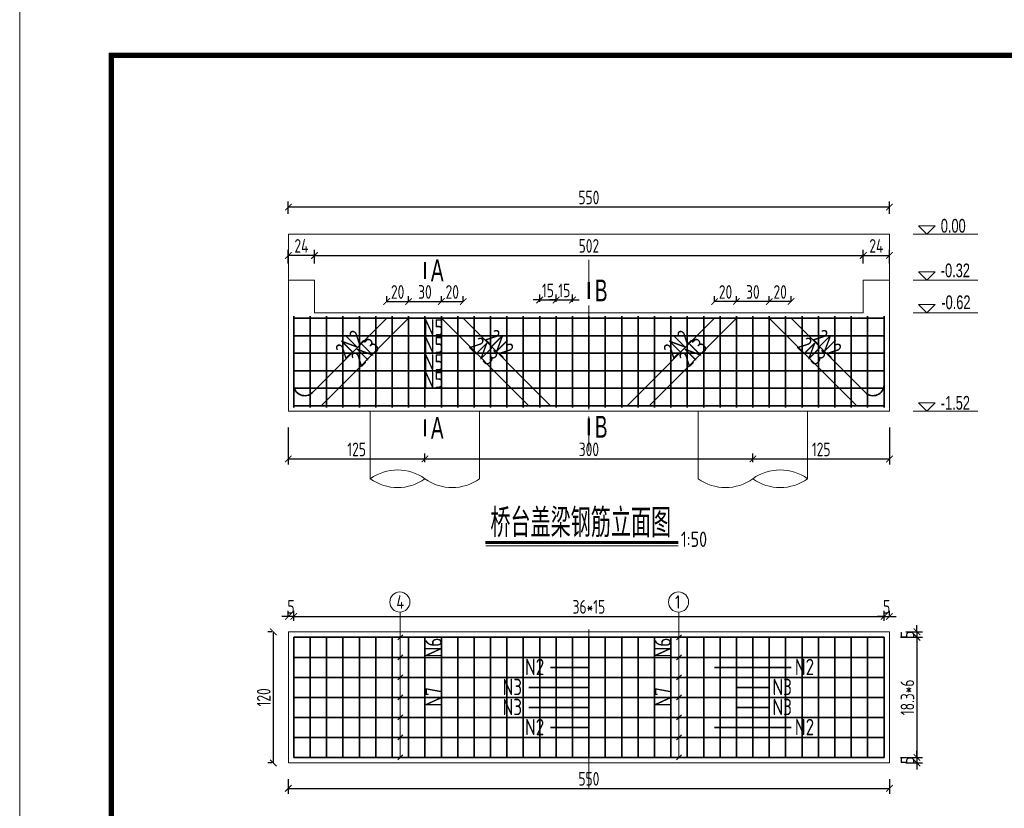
# Model space of a CAD drawing. Header units: inches. Extents: x 112594 to 193184, y 44995 to 116598.
# Tile 89 of 153: x 141724 to 143526, y 95878 to 97322. Entities that reach past the tile are written whole.
import ezdxf

# ---------------------------------------------------------------- set-up
doc = ezdxf.new("R2010")
doc.units = ezdxf.units.IN
doc.header["$MEASUREMENT"] = 0
doc.linetypes.add('CENTER', pattern=[50.8, 31.75, -6.35, 6.35, -6.35])
doc.layers.get('0').update_dxf_attribs({"lineweight": 15})
for name, color, linetype, lineweight in [('0中心线', 6, 'CENTER', 18), ('0指引线', 4, 'Continuous', 18), ('0文字', 6, 'Continuous', 18), ('0标注', 6, 'Continuous', 18), ('0细实线', 1, 'Continuous', 15), ('0钢筋', 3, 'Continuous', 35), ('BM1', 7, 'Continuous', 15)]:
    doc.layers.add(name, color=color, linetype=linetype, lineweight=lineweight)
doc.styles.add('hz-e', font='hztxt_e.shx', dxfattribs={"width": 0.75, "bigfont": 'hztxt.shx'})
doc.styles.add('HZTXT', font='tssdeng.shx', dxfattribs={"width": 0.75, "bigfont": 'hztxt.shx'})
doc.dimstyles.new('3', dxfattribs={"dimtxt": 25, "dimasz": 12, "dimexe": 10, "dimexo": 30, "dimgap": 5, "dimtad": 1, "dimdec": 0, "dimzin": 0, "dimdsep": 46, "dimtxsty": 'HZTXT', "dimblk": 'ARCHTICK', "dimcen": 0, "dimclrt": 7, "dimazin": 2, "dimtfac": 1, "dimtdec": 0, "dimtix": 1, "dimtmove": 2, "dimatfit": 3, "dimfxl": 250, "dimtolj": 1, "dimtzin": 0, "dimarcsym": 0})

# ---------------------------------------------------------------- blocks, each defined once
blk = doc.blocks.new('_ArchTick')
at = {"color": 0, "linetype": 'ByBlock', "const_width": 0.15}
blk.add_lwpolyline([(-0.5, -0.5), (0.5, 0.5)], dxfattribs=at)
blk = doc.blocks.new('*D1338')
at = {"color": 0, "lineweight": -2}
for p, q in [((142215.4, 96229.6), (142203.4, 96229.6)), ((142215.4, 96231.3), (142215.4, 96239.6)), ((142225.4, 96229.6), (142215.4, 96229.6)), ((142225.4, 96221.3), (142225.4, 96239.6)), ((142225.4, 96229.6), (142237.4, 96229.6))]:
    blk.add_line(p, q, dxfattribs=at)
at = {"color": 0, "lineweight": -2, "xscale": 12, "yscale": 12, "zscale": 12}
blk.add_blockref('_ArchTick', (142215.4, 96229.6), dxfattribs=at)
at = {"color": 0, "lineweight": -2, "xscale": 12, "yscale": 12, "zscale": 12, "rotation": 180}
blk.add_blockref('_ArchTick', (142225.4, 96229.6), dxfattribs=at)
at = {"color": 7, "insert": (142220.4, 96247.1), "char_height": 25, "attachment_point": 5, "style": 'HZTXT'}
blk.add_mtext('\\A1;5', dxfattribs=at)
blk = doc.blocks.new('*D1339')
at = {"color": 0, "lineweight": -2}
for p, q in [((142225.4, 96221.3), (142225.4, 96239.6)), ((142225.4, 96229.6), (143305.4, 96229.6)), ((143305.4, 96221.3), (143305.4, 96239.6))]:
    blk.add_line(p, q, dxfattribs=at)
at = {"color": 0, "lineweight": -2, "xscale": 12, "yscale": 12, "zscale": 12, "rotation": 180}
blk.add_blockref('_ArchTick', (142225.4, 96229.6), dxfattribs=at)
at = {"color": 0, "lineweight": -2, "xscale": 12, "yscale": 12, "zscale": 12}
blk.add_blockref('_ArchTick', (143305.4, 96229.6), dxfattribs=at)
at = {"color": 7, "insert": (142765.4, 96247.1), "char_height": 25, "attachment_point": 5, "style": 'HZTXT'}
blk.add_mtext('\\A1;36*15', dxfattribs=at)
blk = doc.blocks.new('*D1340')
at = {"color": 0, "lineweight": -2}
for p, q in [((143305.4, 96229.6), (143293.4, 96229.6)), ((143305.4, 96221.3), (143305.4, 96239.6)), ((143305.4, 96229.6), (143315.4, 96229.6)), ((143315.4, 96231.3), (143315.4, 96239.6)), ((143315.4, 96229.6), (143327.4, 96229.6))]:
    blk.add_line(p, q, dxfattribs=at)
at = {"color": 0, "lineweight": -2, "xscale": 12, "yscale": 12, "zscale": 12}
blk.add_blockref('_ArchTick', (143305.4, 96229.6), dxfattribs=at)
at = {"color": 0, "lineweight": -2, "xscale": 12, "yscale": 12, "zscale": 12, "rotation": 180}
blk.add_blockref('_ArchTick', (143315.4, 96229.6), dxfattribs=at)
at = {"color": 7, "insert": (143310.4, 96247.1), "char_height": 25, "attachment_point": 5, "style": 'HZTXT'}
blk.add_mtext('\\A1;5', dxfattribs=at)
blk = doc.blocks.new('*D1341')
at = {"color": 0, "lineweight": -2}
for p, q in [((142215.4, 95931.3), (142215.4, 95904.8)), ((143315.4, 95931.3), (143315.4, 95904.8)), ((142215.4, 95914.8), (143315.4, 95914.8))]:
    blk.add_line(p, q, dxfattribs=at)
at = {"color": 0, "lineweight": -2, "xscale": 12, "yscale": 12, "zscale": 12, "rotation": 180}
blk.add_blockref('_ArchTick', (142215.4, 95914.8), dxfattribs=at)
at = {"color": 0, "lineweight": -2, "xscale": 12, "yscale": 12, "zscale": 12}
blk.add_blockref('_ArchTick', (143315.4, 95914.8), dxfattribs=at)
at = {"color": 7, "insert": (142765.4, 95932.3), "char_height": 25, "attachment_point": 5, "style": 'HZTXT'}
blk.add_mtext('\\A1;550', dxfattribs=at)
blk = doc.blocks.new('*D1342')
at = {"color": 0, "lineweight": -2}
for p, q in [((143365.7, 96201.3), (143365.7, 96213.3)), ((143345.4, 96201.3), (143375.7, 96201.3)), ((143365.7, 96201.3), (143365.7, 96191.3)), ((143335.4, 96191.3), (143375.7, 96191.3)), ((143365.7, 96191.3), (143365.7, 96179.3))]:
    blk.add_line(p, q, dxfattribs=at)
at = {"color": 0, "lineweight": -2, "xscale": 12, "yscale": 12, "zscale": 12}
for p, rotation in [((143365.7, 96201.3), 270), ((143365.7, 96191.3), 90)]:
    blk.add_blockref('_ArchTick', p, dxfattribs=dict(at, rotation=rotation))
at = {"color": 7, "insert": (143348.2, 96196.3), "char_height": 25, "attachment_point": 5, "rotation": 90, "style": 'HZTXT'}
blk.add_mtext('\\A1;5', dxfattribs=at)
blk = doc.blocks.new('*D1343')
at = {"color": 0, "lineweight": -2}
for p, q in [((143335.4, 96191.3), (143375.7, 96191.3)), ((143365.7, 96191.3), (143365.7, 95971.3)), ((143335.4, 95971.3), (143375.7, 95971.3))]:
    blk.add_line(p, q, dxfattribs=at)
at = {"color": 0, "lineweight": -2, "xscale": 12, "yscale": 12, "zscale": 12}
for p, rotation in [((143365.7, 96191.3), 90), ((143365.7, 95971.3), 270)]:
    blk.add_blockref('_ArchTick', p, dxfattribs=dict(at, rotation=rotation))
at = {"color": 7, "insert": (143348.2, 96081.3), "char_height": 25, "attachment_point": 5, "rotation": 90, "style": 'HZTXT'}
blk.add_mtext('\\A1;18.3*6', dxfattribs=at)
blk = doc.blocks.new('*D1344')
at = {"color": 0, "lineweight": -2}
for p, q in [((143365.7, 95971.3), (143365.7, 95983.3)), ((143335.4, 95971.3), (143375.7, 95971.3)), ((143345.4, 95961.3), (143375.7, 95961.3)), ((143365.7, 95971.3), (143365.7, 95961.3)), ((143365.7, 95961.3), (143365.7, 95949.3))]:
    blk.add_line(p, q, dxfattribs=at)
at = {"color": 0, "lineweight": -2, "xscale": 12, "yscale": 12, "zscale": 12}
for p, rotation in [((143365.7, 95971.3), 270), ((143365.7, 95961.3), 90)]:
    blk.add_blockref('_ArchTick', p, dxfattribs=dict(at, rotation=rotation))
at = {"color": 7, "insert": (143348.2, 95966.3), "char_height": 25, "attachment_point": 5, "rotation": 90, "style": 'HZTXT'}
blk.add_mtext('\\A1;5', dxfattribs=at)
blk = doc.blocks.new('*D1345')
at = {"color": 0, "lineweight": -2}
for p, q in [((142185.4, 96201.3), (142177.9, 96201.3)), ((142187.9, 96201.3), (142187.9, 95961.3)), ((142185.4, 95961.3), (142177.9, 95961.3))]:
    blk.add_line(p, q, dxfattribs=at)
at = {"color": 0, "lineweight": -2, "xscale": 12, "yscale": 12, "zscale": 12}
for p, rotation in [((142187.9, 96201.3), 90), ((142187.9, 95961.3), 270)]:
    blk.add_blockref('_ArchTick', p, dxfattribs=dict(at, rotation=rotation))
at = {"color": 7, "insert": (142170.4, 96081.3), "char_height": 25, "attachment_point": 5, "rotation": 90, "style": 'HZTXT'}
blk.add_mtext('\\A1;120', dxfattribs=at)
blk = doc.blocks.new('*D1375')
at = {"color": 0, "lineweight": -2}
for p, q in [((142215.4, 96875.3), (142215.4, 96900.3)), ((142263.4, 96875.3), (142263.4, 96900.3)), ((142263.4, 96890.3), (142215.4, 96890.3))]:
    blk.add_line(p, q, dxfattribs=at)
at = {"color": 0, "lineweight": -2, "xscale": 12, "yscale": 12, "zscale": 12, "rotation": 180}
blk.add_blockref('_ArchTick', (142215.4, 96890.3), dxfattribs=at)
at = {"color": 0, "lineweight": -2, "xscale": 12, "yscale": 12, "zscale": 12}
blk.add_blockref('_ArchTick', (142263.4, 96890.3), dxfattribs=at)
at = {"color": 7, "insert": (142239.4, 96907.8), "char_height": 25, "attachment_point": 5, "style": 'HZTXT'}
blk.add_mtext('\\A1;24', dxfattribs=at)
blk = doc.blocks.new('*D1376')
at = {"color": 0, "lineweight": -2}
for p, q in [((142263.4, 96875.3), (142263.4, 96900.3)), ((143267.4, 96875.3), (143267.4, 96900.3)), ((142263.4, 96890.3), (143267.4, 96890.3))]:
    blk.add_line(p, q, dxfattribs=at)
at = {"color": 0, "lineweight": -2, "xscale": 12, "yscale": 12, "zscale": 12, "rotation": 180}
blk.add_blockref('_ArchTick', (142263.4, 96890.3), dxfattribs=at)
at = {"color": 0, "lineweight": -2, "xscale": 12, "yscale": 12, "zscale": 12}
blk.add_blockref('_ArchTick', (143267.4, 96890.3), dxfattribs=at)
at = {"color": 7, "insert": (142765.4, 96907.8), "char_height": 25, "attachment_point": 5, "style": 'HZTXT'}
blk.add_mtext('\\A1;502', dxfattribs=at)
blk = doc.blocks.new('*D1377')
at = {"color": 0, "lineweight": -2}
for p, q in [((143267.4, 96875.3), (143267.4, 96900.3)), ((143315.4, 96875.3), (143315.4, 96900.3)), ((143267.4, 96890.3), (143315.4, 96890.3))]:
    blk.add_line(p, q, dxfattribs=at)
at = {"color": 0, "lineweight": -2, "xscale": 12, "yscale": 12, "zscale": 12, "rotation": 180}
blk.add_blockref('_ArchTick', (143267.4, 96890.3), dxfattribs=at)
at = {"color": 0, "lineweight": -2, "xscale": 12, "yscale": 12, "zscale": 12}
blk.add_blockref('_ArchTick', (143315.4, 96890.3), dxfattribs=at)
at = {"color": 7, "insert": (143291.4, 96907.8), "char_height": 25, "attachment_point": 5, "style": 'HZTXT'}
blk.add_mtext('\\A1;24', dxfattribs=at)
blk = doc.blocks.new('*D1378')
at = {"color": 0, "lineweight": -2}
for p, q in [((142215.4, 96966.7), (142215.4, 96988.9)), ((143315.4, 96966.7), (143315.4, 96988.9)), ((143315.4, 96978.9), (142215.4, 96978.9))]:
    blk.add_line(p, q, dxfattribs=at)
at = {"color": 0, "lineweight": -2, "xscale": 12, "yscale": 12, "zscale": 12, "rotation": 180}
blk.add_blockref('_ArchTick', (142215.4, 96978.9), dxfattribs=at)
at = {"color": 0, "lineweight": -2, "xscale": 12, "yscale": 12, "zscale": 12}
blk.add_blockref('_ArchTick', (143315.4, 96978.9), dxfattribs=at)
at = {"color": 7, "insert": (142765.4, 96996.4), "char_height": 25, "attachment_point": 5, "style": 'HZTXT'}
blk.add_mtext('\\A1;550', dxfattribs=at)
blk = doc.blocks.new('*D1379')
at = {"color": 0, "lineweight": -2}
for p, q in [((142395.4, 96805.3), (142395.4, 96816)), ((142395.4, 96806), (142435.4, 96806)), ((142435.4, 96805.3), (142435.4, 96816))]:
    blk.add_line(p, q, dxfattribs=at)
at = {"color": 0, "lineweight": -2, "xscale": 12, "yscale": 12, "zscale": 12, "rotation": 180}
blk.add_blockref('_ArchTick', (142395.4, 96806), dxfattribs=at)
at = {"color": 0, "lineweight": -2, "xscale": 12, "yscale": 12, "zscale": 12}
blk.add_blockref('_ArchTick', (142435.4, 96806), dxfattribs=at)
at = {"color": 7, "insert": (142415.4, 96823.5), "char_height": 25, "attachment_point": 5, "style": 'HZTXT'}
blk.add_mtext('\\A1;20', dxfattribs=at)
blk = doc.blocks.new('*D1380')
at = {"color": 0, "lineweight": -2}
for p, q in [((142435.4, 96805.3), (142435.4, 96816)), ((142435.4, 96806), (142495.4, 96806)), ((142495.4, 96805.3), (142495.4, 96816))]:
    blk.add_line(p, q, dxfattribs=at)
at = {"color": 0, "lineweight": -2, "xscale": 12, "yscale": 12, "zscale": 12, "rotation": 180}
blk.add_blockref('_ArchTick', (142435.4, 96806), dxfattribs=at)
at = {"color": 0, "lineweight": -2, "xscale": 12, "yscale": 12, "zscale": 12}
blk.add_blockref('_ArchTick', (142495.4, 96806), dxfattribs=at)
at = {"color": 7, "insert": (142465.4, 96823.5), "char_height": 25, "attachment_point": 5, "style": 'HZTXT'}
blk.add_mtext('\\A1;30', dxfattribs=at)
blk = doc.blocks.new('*D1381')
at = {"color": 0, "lineweight": -2}
for p, q in [((142495.4, 96805.3), (142495.4, 96816)), ((142495.4, 96806), (142535.4, 96806)), ((142535.4, 96805.3), (142535.4, 96816))]:
    blk.add_line(p, q, dxfattribs=at)
at = {"color": 0, "lineweight": -2, "xscale": 12, "yscale": 12, "zscale": 12, "rotation": 180}
blk.add_blockref('_ArchTick', (142495.4, 96806), dxfattribs=at)
at = {"color": 0, "lineweight": -2, "xscale": 12, "yscale": 12, "zscale": 12}
blk.add_blockref('_ArchTick', (142535.4, 96806), dxfattribs=at)
at = {"color": 7, "insert": (142515.4, 96823.5), "char_height": 25, "attachment_point": 5, "style": 'HZTXT'}
blk.add_mtext('\\A1;20', dxfattribs=at)
blk = doc.blocks.new('*D1382')
at = {"color": 0, "lineweight": -2}
for p, q in [((142675.4, 96808.8), (142663.4, 96808.8)), ((142675.4, 96805.3), (142675.4, 96818.8)), ((142675.4, 96808.8), (142705.4, 96808.8)), ((142705.4, 96805.3), (142705.4, 96818.8)), ((142705.4, 96808.8), (142717.4, 96808.8))]:
    blk.add_line(p, q, dxfattribs=at)
at = {"color": 0, "lineweight": -2, "xscale": 12, "yscale": 12, "zscale": 12}
blk.add_blockref('_ArchTick', (142675.4, 96808.8), dxfattribs=at)
at = {"color": 0, "lineweight": -2, "xscale": 12, "yscale": 12, "zscale": 12, "rotation": 180}
blk.add_blockref('_ArchTick', (142705.4, 96808.8), dxfattribs=at)
at = {"color": 7, "insert": (142690.4, 96826.3), "char_height": 25, "attachment_point": 5, "style": 'HZTXT'}
blk.add_mtext('\\A1;15', dxfattribs=at)
blk = doc.blocks.new('*D1383')
at = {"color": 0, "lineweight": -2}
for p, q in [((142705.4, 96808.8), (142693.4, 96808.8)), ((142705.4, 96805.3), (142705.4, 96818.8)), ((142705.4, 96808.8), (142735.4, 96808.8)), ((142735.4, 96805.3), (142735.4, 96818.8)), ((142735.4, 96808.8), (142747.4, 96808.8))]:
    blk.add_line(p, q, dxfattribs=at)
at = {"color": 0, "lineweight": -2, "xscale": 12, "yscale": 12, "zscale": 12}
blk.add_blockref('_ArchTick', (142705.4, 96808.8), dxfattribs=at)
at = {"color": 0, "lineweight": -2, "xscale": 12, "yscale": 12, "zscale": 12, "rotation": 180}
blk.add_blockref('_ArchTick', (142735.4, 96808.8), dxfattribs=at)
at = {"color": 7, "insert": (142720.4, 96826.3), "char_height": 25, "attachment_point": 5, "style": 'HZTXT'}
blk.add_mtext('\\A1;15', dxfattribs=at)
blk = doc.blocks.new('*D1384')
at = {"color": 0, "lineweight": -2}
for p, q in [((143095.4, 96805.3), (143095.4, 96816)), ((143135.4, 96806), (143095.4, 96806)), ((143135.4, 96805.3), (143135.4, 96816))]:
    blk.add_line(p, q, dxfattribs=at)
at = {"color": 0, "lineweight": -2, "xscale": 12, "yscale": 12, "zscale": 12, "rotation": 180}
blk.add_blockref('_ArchTick', (143095.4, 96806), dxfattribs=at)
at = {"color": 0, "lineweight": -2, "xscale": 12, "yscale": 12, "zscale": 12}
blk.add_blockref('_ArchTick', (143135.4, 96806), dxfattribs=at)
at = {"color": 7, "insert": (143115.4, 96823.5), "char_height": 25, "attachment_point": 5, "style": 'HZTXT'}
blk.add_mtext('\\A1;20', dxfattribs=at)
blk = doc.blocks.new('*D1385')
at = {"color": 0, "lineweight": -2}
for p, q in [((143035.4, 96805.3), (143035.4, 96816)), ((143095.4, 96806), (143035.4, 96806)), ((143095.4, 96805.3), (143095.4, 96816))]:
    blk.add_line(p, q, dxfattribs=at)
at = {"color": 0, "lineweight": -2, "xscale": 12, "yscale": 12, "zscale": 12, "rotation": 180}
blk.add_blockref('_ArchTick', (143035.4, 96806), dxfattribs=at)
at = {"color": 0, "lineweight": -2, "xscale": 12, "yscale": 12, "zscale": 12}
blk.add_blockref('_ArchTick', (143095.4, 96806), dxfattribs=at)
at = {"color": 7, "insert": (143065.4, 96823.5), "char_height": 25, "attachment_point": 5, "style": 'HZTXT'}
blk.add_mtext('\\A1;30', dxfattribs=at)
blk = doc.blocks.new('*D1386')
at = {"color": 0, "lineweight": -2}
for p, q in [((142995.4, 96805.3), (142995.4, 96816)), ((143035.4, 96806), (142995.4, 96806)), ((143035.4, 96805.3), (143035.4, 96816))]:
    blk.add_line(p, q, dxfattribs=at)
at = {"color": 0, "lineweight": -2, "xscale": 12, "yscale": 12, "zscale": 12, "rotation": 180}
blk.add_blockref('_ArchTick', (142995.4, 96806), dxfattribs=at)
at = {"color": 0, "lineweight": -2, "xscale": 12, "yscale": 12, "zscale": 12}
blk.add_blockref('_ArchTick', (143035.4, 96806), dxfattribs=at)
at = {"color": 7, "insert": (143015.4, 96823.5), "char_height": 25, "attachment_point": 5, "style": 'HZTXT'}
blk.add_mtext('\\A1;20', dxfattribs=at)
blk = doc.blocks.new('*D1387')
at = {"color": 0, "lineweight": -2}
for p, q in [((142215.4, 96575.3), (142215.4, 96507.8)), ((142215.4, 96517.8), (142465.4, 96517.8)), ((142465.4, 96511.6), (142465.4, 96527.8))]:
    blk.add_line(p, q, dxfattribs=at)
at = {"color": 0, "lineweight": -2, "xscale": 12, "yscale": 12, "zscale": 12, "rotation": 180}
blk.add_blockref('_ArchTick', (142215.4, 96517.8), dxfattribs=at)
at = {"color": 0, "lineweight": -2, "xscale": 12, "yscale": 12, "zscale": 12}
blk.add_blockref('_ArchTick', (142465.4, 96517.8), dxfattribs=at)
at = {"color": 7, "insert": (142340.4, 96535.3), "char_height": 25, "attachment_point": 5, "style": 'HZTXT'}
blk.add_mtext('\\A1;125', dxfattribs=at)
blk = doc.blocks.new('*D1388')
at = {"color": 0, "lineweight": -2}
for p, q in [((142465.4, 96511.6), (142465.4, 96527.8)), ((142465.4, 96517.8), (143065.4, 96517.8)), ((143065.4, 96511.6), (143065.4, 96527.8))]:
    blk.add_line(p, q, dxfattribs=at)
at = {"color": 0, "lineweight": -2, "xscale": 12, "yscale": 12, "zscale": 12, "rotation": 180}
blk.add_blockref('_ArchTick', (142465.4, 96517.8), dxfattribs=at)
at = {"color": 0, "lineweight": -2, "xscale": 12, "yscale": 12, "zscale": 12}
blk.add_blockref('_ArchTick', (143065.4, 96517.8), dxfattribs=at)
at = {"color": 7, "insert": (142765.4, 96535.3), "char_height": 25, "attachment_point": 5, "style": 'HZTXT'}
blk.add_mtext('\\A1;300', dxfattribs=at)
blk = doc.blocks.new('*D1389')
at = {"color": 0, "lineweight": -2}
for p, q in [((143315.4, 96575.3), (143315.4, 96507.8)), ((143065.4, 96511.6), (143065.4, 96527.8)), ((143065.4, 96517.8), (143315.4, 96517.8))]:
    blk.add_line(p, q, dxfattribs=at)
at = {"color": 0, "lineweight": -2, "xscale": 12, "yscale": 12, "zscale": 12, "rotation": 180}
blk.add_blockref('_ArchTick', (143065.4, 96517.8), dxfattribs=at)
at = {"color": 0, "lineweight": -2, "xscale": 12, "yscale": 12, "zscale": 12}
blk.add_blockref('_ArchTick', (143315.4, 96517.8), dxfattribs=at)
at = {"color": 7, "insert": (143190.4, 96535.3), "char_height": 25, "attachment_point": 5, "style": 'HZTXT'}
blk.add_mtext('\\A1;125', dxfattribs=at)
blk = doc.blocks.new('g')
at = {"ltscale": 2}
for p, q in [((-15.4, 0), (-30.8, 15.3)), ((-30.8, 15.3), (0, 15.3)), ((0, 15.3), (-15.4, 0))]:
    blk.add_line(p, q, dxfattribs=at)

msp = doc.modelspace()

# ---------------------------------------------------------------- linework, layer by layer
for p, q in [((141723.84056, 94336.74984), (141723.84056, 97337.0529)), ((143359.01239, 96929.30558), (143476.84115, 96929.30558)), ((143359.01239, 96845.30222), (143476.84115, 96845.30222)), ((143359.01239, 96785.30222), (143476.84115, 96785.30222)), ((143359.01239, 96785.30222), (143476.84115, 96785.30222)), ((143359.01239, 96605.30222), (143476.84115, 96605.30222))]:
    msp.add_line(p, q)
at = {"lineweight": 60}
msp.add_line((142576.3656, 96364.88854), (142928.44741, 96364.88854), dxfattribs=at)
at = {"const_width": 4}
for points in [[(142465.41257, 96878.61497), (142465.41257, 96847.43677)], [(142765.41257, 96841.79928), (142765.41257, 96810.62108)], [(142465.41257, 96590.20893), (142465.41257, 96559.03073)], [(142765.41257, 96592.27909), (142765.41257, 96561.10089)]]:
    msp.add_lwpolyline(points, dxfattribs=at)
msp.add_lwpolyline([(142576.82261, 96358.69984), (142928.44741, 96358.69984)])
at = {"layer": '0中心线', "ltscale": 2}
for p, q in [((142765.41257, 96532.27542), (142765.41257, 96882.28658)), ((142765.41257, 95913.27879), (142765.41257, 96217.65535))]:
    msp.add_line(p, q, dxfattribs=at)
at = {"layer": '0指引线'}
for centre in [(142419.51051, 96255.88435), (142929.51051, 96255.88435)]:
    msp.add_circle(centre, 18.42522, dxfattribs=at)
at = {"layer": '0标注'}
for p, q in [((142420.23634, 96237.47343), (142420.23634, 95971.26766)), ((142930.23634, 96237.47343), (142930.23634, 95971.26766)), ((142415.65906, 96186.69038), (142424.81361, 96195.84493)), ((142925.65906, 96186.69038), (142934.81361, 96195.84493)), ((142415.65906, 96150.02371), (142424.81361, 96159.17827)), ((142925.65906, 96150.02371), (142934.81361, 96159.17827)), ((142415.65906, 96113.35704), (142424.81361, 96122.5116)), ((142925.65906, 96113.35704), (142934.81361, 96122.5116)), ((142415.65906, 96076.69038), (142424.81361, 96085.84493)), ((142925.65906, 96076.69038), (142934.81361, 96085.84493)), ((142415.65906, 96040.02371), (142424.81361, 96049.17827)), ((142925.65906, 96040.02371), (142934.81361, 96049.17827)), ((142415.65906, 96003.35704), (142424.81361, 96012.5116)), ((142925.65906, 96003.35704), (142934.81361, 96012.5116)), ((142415.65906, 95966.69038), (142424.81361, 95975.84493)), ((142925.65906, 95966.69038), (142934.81361, 95975.84493))]:
    msp.add_line(p, q, dxfattribs=at)
at = {"layer": '0细实线'}
for p, q in [((142215.41257, 96929.30558), (143315.41257, 96929.30558)), ((142215.41257, 96929.30558), (142215.41257, 96845.30222)), ((143315.41257, 96929.30558), (143315.41257, 96845.30222)), ((142215.41257, 96881.30222), (142215.41257, 96605.30222)), ((143315.41257, 96881.30222), (143315.41257, 96605.30222)), ((142215.41257, 96845.30222), (142263.41257, 96845.30222)), ((142263.41257, 96845.30222), (142263.41257, 96785.30222)), ((143267.41257, 96845.30222), (143267.41257, 96785.30222)), ((143315.41257, 96845.30222), (143267.41257, 96845.30222)), ((142263.41257, 96785.30222), (143267.41257, 96785.30222)), ((142215.41257, 96605.30222), (143315.41257, 96605.30222)), ((142365.41257, 96481.58674), (142365.41257, 96605.30222)), ((142565.41257, 96481.58674), (142565.41257, 96605.30222)), ((142965.41257, 96481.58674), (142965.41257, 96605.30222)), ((143165.41257, 96481.58674), (143165.41257, 96605.30222)), ((142215.41257, 96201.26766), (142215.41257, 95961.26766)), ((142215.41257, 96201.26766), (143315.41257, 96201.26766)), ((143315.41257, 96201.26766), (143315.41257, 95961.26766)), ((142215.41257, 95961.26766), (143315.41257, 95961.26766))]:
    msp.add_line(p, q, dxfattribs=at)
for centre, start, end in [((142415.41257, 96412.36068), 54.16049641, 125.83950358), ((142415.41257, 96550.8128), 234.16049638, 305.83950361), ((142515.41257, 96550.8128), 234.16049639, 305.83950362), ((143015.41257, 96550.8128), 234.16049638, 305.83950361), ((143115.41257, 96412.36068), 54.16049641, 125.83950359), ((143115.41257, 96550.8128), 234.16049639, 305.83950361)]:
    msp.add_arc(centre, 85.39466, start, end, dxfattribs=at)
at = {"layer": '0钢筋'}
for p, q in [((142225.41257, 96778.90222), (142225.41257, 96611.70222)), ((142225.41257, 96775.30222), (143305.41257, 96775.30222)), ((142255.41257, 96778.90222), (142255.41257, 96611.70222)), ((142395.41257, 96775.30222), (142259.55466, 96639.44431)), ((142435.41257, 96775.30222), (142275.41257, 96615.30222)), ((142285.41257, 96778.90222), (142285.41257, 96611.70222)), ((142315.41257, 96778.90222), (142315.41257, 96611.70222)), ((142345.41257, 96778.90222), (142345.41257, 96611.70222)), ((142375.41257, 96778.90222), (142375.41257, 96611.70222)), ((142405.41257, 96778.90222), (142405.41257, 96611.70222)), ((142435.41257, 96778.90222), (142435.41257, 96611.70222)), ((142465.41257, 96778.90222), (142465.41257, 96611.70222)), ((142495.41257, 96778.90222), (142495.41257, 96611.70222)), ((142495.41257, 96775.30222), (142655.41257, 96615.30222)), ((142525.41257, 96778.90222), (142525.41257, 96611.70222)), ((142535.41257, 96775.30222), (142695.41257, 96615.30222)), ((142555.41257, 96778.90222), (142555.41257, 96611.70222)), ((142585.41257, 96778.90222), (142585.41257, 96611.70222)), ((142615.41257, 96778.90222), (142615.41257, 96611.70222)), ((142645.41257, 96778.90222), (142645.41257, 96611.70222)), ((142675.41257, 96778.90222), (142675.41257, 96611.70222)), ((142705.41257, 96778.90222), (142705.41257, 96611.70222)), ((142735.41257, 96778.90222), (142735.41257, 96611.70222)), ((142765.41257, 96778.90222), (142765.41257, 96611.70222)), ((142795.41257, 96778.90222), (142795.41257, 96611.70222)), ((142825.41257, 96778.90222), (142825.41257, 96611.70222)), ((142995.41257, 96775.30222), (142835.41257, 96615.30222)), ((142855.41257, 96778.90222), (142855.41257, 96611.70222)), ((143035.41257, 96775.30222), (142875.41257, 96615.30222)), ((142885.41257, 96778.90222), (142885.41257, 96611.70222)), ((142915.41257, 96778.90222), (142915.41257, 96611.70222)), ((142945.41257, 96778.90222), (142945.41257, 96611.70222)), ((142975.41257, 96778.90222), (142975.41257, 96611.70222)), ((143005.41257, 96778.90222), (143005.41257, 96611.70222)), ((143035.41257, 96778.90222), (143035.41257, 96611.70222)), ((143065.41257, 96778.90222), (143065.41257, 96611.70222)), ((143095.41257, 96778.90222), (143095.41257, 96611.70222)), ((143095.41257, 96775.30222), (143255.41257, 96615.30222)), ((143125.41257, 96778.90222), (143125.41257, 96611.70222)), ((143135.41257, 96775.30222), (143271.27048, 96639.44431)), ((143155.41257, 96778.90222), (143155.41257, 96611.70222)), ((143185.41257, 96778.90222), (143185.41257, 96611.70222)), ((143215.41257, 96778.90222), (143215.41257, 96611.70222)), ((143245.41257, 96778.90222), (143245.41257, 96611.70222)), ((143275.41257, 96778.90222), (143275.41257, 96611.70222)), ((143305.41257, 96778.90222), (143305.41257, 96611.70222)), ((143305.41257, 96778.90222), (143305.41257, 96611.70222)), ((142225.41257, 96743.30222), (143305.41257, 96743.30222)), ((142225.41257, 96711.30222), (143305.41257, 96711.30222)), ((142225.41257, 96679.30222), (143305.41257, 96679.30222)), ((142225.41257, 96647.30222), (143305.41257, 96647.30222)), ((142225.41257, 96615.30222), (143305.41257, 96615.30222)), ((142225.41257, 96191.26766), (142225.41257, 95971.26766)), ((142225.41257, 96191.26766), (143305.41257, 96191.26766)), ((142255.41257, 96191.26766), (142255.41257, 95971.26766)), ((142285.41257, 96191.26766), (142285.41257, 95971.26766)), ((142315.41257, 96191.26766), (142315.41257, 95971.26766)), ((142345.41257, 96191.26766), (142345.41257, 95971.26766)), ((142375.41257, 96191.26766), (142375.41257, 95971.26766)), ((142405.41257, 96191.26766), (142405.41257, 95971.26766)), ((142435.41257, 96191.26766), (142435.41257, 95971.26766)), ((142465.41257, 96191.26766), (142465.41257, 95971.26766)), ((142495.41257, 96191.26766), (142495.41257, 95971.26766)), ((142525.41257, 96191.26766), (142525.41257, 95971.26766)), ((142555.41257, 96191.26766), (142555.41257, 95971.26766)), ((142585.41257, 96191.26766), (142585.41257, 95971.26766)), ((142615.41257, 96191.26766), (142615.41257, 95971.26766)), ((142645.41257, 96191.26766), (142645.41257, 95971.26766)), ((142675.41257, 96191.26766), (142675.41257, 95971.26766)), ((142705.41257, 96191.26766), (142705.41257, 95971.26766)), ((142735.41257, 96191.26766), (142735.41257, 95971.26766)), ((142765.41257, 96191.26766), (142765.41257, 95971.26766)), ((142795.41257, 96191.26766), (142795.41257, 95971.26766)), ((142825.41257, 96191.26766), (142825.41257, 95971.26766)), ((142855.41257, 96191.26766), (142855.41257, 95971.26766)), ((142885.41257, 96191.26766), (142885.41257, 95971.26766)), ((142915.41257, 96191.26766), (142915.41257, 95971.26766)), ((142945.41257, 96191.26766), (142945.41257, 95971.26766)), ((142975.41257, 96191.26766), (142975.41257, 95971.26766)), ((143005.41257, 96191.26766), (143005.41257, 95971.26766)), ((143035.41257, 96191.26766), (143035.41257, 95971.26766)), ((143065.41257, 96191.26766), (143065.41257, 95971.26766)), ((143095.41257, 96191.26766), (143095.41257, 95971.26766)), ((143125.41257, 96191.26766), (143125.41257, 95971.26766)), ((143155.41257, 96191.26766), (143155.41257, 95971.26766)), ((143185.41257, 96191.26766), (143185.41257, 95971.26766)), ((143215.41257, 96191.26766), (143215.41257, 95971.26766)), ((143245.41257, 96191.26766), (143245.41257, 95971.26766)), ((143275.41257, 96191.26766), (143275.41257, 95971.26766)), ((143305.41257, 96191.26766), (143305.41257, 95971.26766)), ((142225.41257, 96154.60099), (143305.41257, 96154.60099)), ((142765.41257, 96136.26766), (142695.41257, 96136.26766)), ((143135.41257, 96136.26766), (142995.41257, 96136.26766)), ((142225.41257, 96117.93432), (143305.41257, 96117.93432)), ((142765.41257, 96099.60099), (142655.41257, 96099.60099)), ((143095.41257, 96099.60099), (143035.41257, 96099.60099)), ((142225.41257, 96081.26766), (143305.41257, 96081.26766)), ((142765.41257, 96062.93432), (142655.41257, 96062.93432)), ((143095.41257, 96062.93432), (143035.41257, 96062.93432)), ((142225.41257, 96044.60099), (143305.41257, 96044.60099)), ((142765.41257, 96026.26766), (142695.41257, 96026.26766)), ((143135.41257, 96026.26766), (142995.41257, 96026.26766)), ((142225.41257, 96007.93432), (143305.41257, 96007.93432)), ((142225.41257, 95971.26766), (143305.41257, 95971.26766))]:
    msp.add_line(p, q, dxfattribs=at)
for centre, start, end in [((142245.41257, 96653.58649), 180, 314.99982697), ((143285.41257, 96653.58649), 225.00017304, 0)]:
    msp.add_arc(centre, 20, start, end, dxfattribs=at)
at = {"layer": 'BM1', "color": 0, "linetype": 'Continuous', "const_width": 9.99898}
msp.add_lwpolyline([(141891.68466, 94386.74474), (141891.68466, 97256.75191), (145916.67399, 97256.75191), (145916.67399, 94386.74474)], close=True, dxfattribs=at)

# ---------------------------------------------------------------- block references
for p in [(143399.23658, 96929.30558), (143399.23658, 96845.30222), (143399.23658, 96785.30222), (143399.23658, 96785.30222), (143399.23658, 96605.30222)]:
    msp.add_blockref('g', p)

# ---------------------------------------------------------------- texts
for s, height, style, width, p in [('0.00', 25, 'hz-e', 0.7, (143409.31832, 96932.10243)), ('A', 40, 'hz-e', 0.65, (142476.31032, 96843.04579)), ('-0.32', 25, 'hz-e', 0.7, (143409.31832, 96850.47508)), ('B', 40, 'hz-e', 0.65, (142776.31032, 96806.23009)), ('-0.62', 25, 'hz-e', 0.7, (143410.29164, 96792.10243)), ('-1.52', 25, 'hz-e', 0.7, (143409.31832, 96607.99616)), ('A', 40, 'hz-e', 0.65, (142476.31032, 96554.63974)), ('B', 40, 'hz-e', 0.65, (142776.31032, 96556.7099)), ('桥台盖梁钢筋立面图', 52.5, 'hz-e', 0.7, (142585.1532, 96374.54708)), ('1:50', 28, 'HZTXT', 0.8, (142933.81368, 96356.7657))]:
    msp.add_text(s, height=height, dxfattribs=dict(style=style, width=width)).set_placement(p)
at = {"layer": '0文字', "style": 'HZTXT', "width": 0.8}
for s, height, p in [('N5', 30, (142463.2714, 96743.59725)), ('N5', 30, (142463.2714, 96711.59725)), ('N5', 30, (142463.2714, 96679.59725)), ('N5', 30, (142463.2714, 96647.59725)), ('4', 25, (142413.14507, 96243.46342)), ('1', 25, (142923.14507, 96243.46342)), ('N2', 30, (142648.40198, 96121.99606)), ('N2', 30, (143142.2586, 96121.99606)), ('N3', 30, (142607.376, 96085.32939)), ('N3', 30, (143101.23262, 96085.32939)), ('N3', 30, (142607.376, 96048.66273)), ('N3', 30, (143101.23262, 96048.66273)), ('N2', 30, (142648.40198, 96011.99606)), ('N2', 30, (143142.2586, 96011.99606))]:
    msp.add_text(s, height=height, dxfattribs=at).set_placement(p)
for s, rotation, p in [('2N2', 45, (142319.79955, 96699.26366)), ('2N2', 315, (142573.44792, 96736.84133)), ('2N2', 45, (142919.79955, 96699.26366)), ('2N2', 315, (143173.44792, 96736.84133)), ('2N3', 45, (142348.26291, 96684.5272)), ('2N3', 315, (142544.37846, 96722.71097)), ('2N3', 45, (142948.26291, 96684.5272)), ('2N3', 315, (143144.37846, 96722.71097)), ('N6', 90, (142496.22852, 96154.37253)), ('N6', 90, (142915.62649, 96154.37253)), ('N7', 90, (142496.22852, 96064.45094)), ('N7', 90, (142915.62649, 96064.45094))]:
    msp.add_text(s, height=30, rotation=rotation, dxfattribs=at).set_placement(p)

# ---------------------------------------------------------------- dimensions: what is measured, and where the dimension line sits
for base, p1, p2, picture, middle in [((142215.41257, 96978.93015), (143315.41257, 96936.68558), (142215.41257, 96936.68558), '*D1378', (142765.41257, 96996.43015)), ((142215.41257, 96890.2885), (142263.41257, 96845.30222), (142215.41257, 96845.30222), '*D1375', (142239.41257, 96907.7885)), ((143267.41257, 96890.2885), (142263.41257, 96845.30222), (143267.41257, 96845.30222), '*D1376', (142765.41257, 96907.7885)), ((143315.41257, 96890.2885), (143267.41257, 96845.30222), (143315.41257, 96845.30222), '*D1377', (143291.41257, 96907.7885)), ((142705.41257, 96808.75775), (142675.41257, 96775.30222), (142705.41257, 96775.30222), '*D1382', (142690.41257, 96826.25775)), ((142735.41257, 96808.75775), (142705.41257, 96775.30222), (142735.41257, 96775.30222), '*D1383', (142720.41257, 96826.25775)), ((142435.41257, 96805.95201), (142395.41257, 96775.30222), (142435.41257, 96775.30222), '*D1379', (142415.41257, 96823.45201)), ((142495.41257, 96805.95201), (142435.41257, 96775.30222), (142495.41257, 96775.30222), '*D1380', (142465.41257, 96823.45201)), ((142535.41257, 96805.95201), (142495.41257, 96775.30222), (142535.41257, 96775.30222), '*D1381', (142515.41257, 96823.45201)), ((142465.41257, 96517.7636), (142215.41257, 96605.30222), (142465.41257, 96481.58674), '*D1387', (142340.41257, 96535.2636)), ((143315.41257, 96517.7636), (143065.41257, 96481.58674), (143315.41257, 96605.30222), '*D1389', (143190.41257, 96535.2636)), ((143065.41257, 96517.7636), (142465.41257, 96481.58674), (143065.41257, 96481.58674), '*D1388', (142765.41257, 96535.2636)), ((142215.41257, 96229.55808), (142225.41257, 96191.26766), (142215.41257, 96201.26766), '*D1338', (142220.41257, 96247.05808)), ((143315.41257, 96229.55808), (143305.41257, 96191.26766), (143315.41257, 96201.26766), '*D1340', (143310.41257, 96247.05808)), ((143315.41257, 95914.83059), (142215.41257, 95961.26766), (143315.41257, 95961.26766), '*D1341', (142765.41257, 95932.33059))]:
    dim = msp.add_linear_dim(base=base, p1=p1, p2=p2, dimstyle='3', override={"dimlfac": 0.5})
    dim.commit()
    dim.dimension.update_dxf_attribs({"geometry": picture, "text_midpoint": middle})
for base, p1, p2, angle, picture, middle in [((142995.41257, 96805.95201), (143035.41257, 96775.30222), (142995.41257, 96775.30222), 180, '*D1386', (143015.41257, 96823.45201)), ((143035.41257, 96805.95201), (143095.41257, 96775.30222), (143035.41257, 96775.30222), 180, '*D1385', (143065.41257, 96823.45201)), ((143095.41257, 96805.95201), (143135.41257, 96775.30222), (143095.41257, 96775.30222), 180, '*D1384', (143115.41257, 96823.45201)), ((143365.68776, 96191.26766), (143315.41257, 96201.26766), (143305.41257, 96191.26766), 90, '*D1342', (143348.18776, 96196.26766)), ((142187.88445, 95961.26766), (142215.41257, 96201.26766), (142215.41257, 95961.26766), 90, '*D1345', (142170.38445, 96081.26766)), ((143365.68776, 95961.26766), (143305.41257, 95971.26766), (143315.41257, 95961.26766), 90, '*D1344', (143348.18776, 95966.26766))]:
    dim = msp.add_linear_dim(base=base, p1=p1, p2=p2, angle=angle, dimstyle='3', override={"dimlfac": 0.5})
    dim.commit()
    dim.dimension.update_dxf_attribs({"geometry": picture, "text_midpoint": middle})
dim = msp.add_linear_dim(base=(143305.41257, 96229.55808), p1=(142225.41257, 96191.26766), p2=(143305.41257, 96191.26766), text='36*15', dimstyle='3', override={"dimlfac": 0.5})
dim.commit()
dim.dimension.update_dxf_attribs({"geometry": '*D1339', "text_midpoint": (142765.41257, 96247.05808)})
dim = msp.add_linear_dim(base=(143365.68776, 95971.26766), p1=(143305.41257, 96191.26766), p2=(143305.41257, 95971.26766), angle=90, text='18.3*6', dimstyle='3', override={"dimlfac": 0.5})
dim.commit()
dim.dimension.update_dxf_attribs({"geometry": '*D1343', "text_midpoint": (143348.18776, 96081.26766)})

doc.saveas('drawing.dxf')
